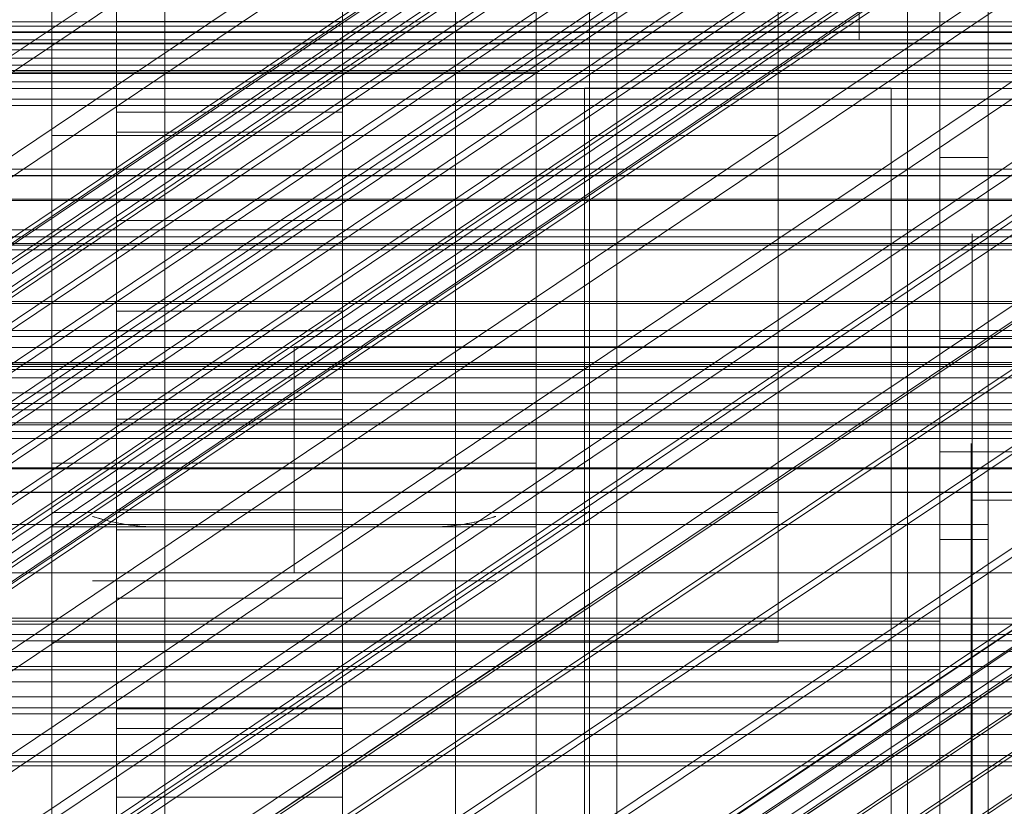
# Model space of a CAD drawing. Header units: millimetres. Extents: x -2233 to 65662, y -50530 to 6847.
# Tile 102 of 256: x 193 to 254, y -34764 to -34716. Entities that reach past the tile are written whole.
import ezdxf

# ---------------------------------------------------------------- set-up
doc = ezdxf.new("R2010")
doc.units = ezdxf.units.MM
for name, color, linetype, lineweight in [('COTAS_O', 1, 'Continuous', 0), ('COTAS_P', 1, 'Continuous', 0), ('frontal_briquetadora', 7, 'Continuous', 0), ('frontal_C01', 7, 'Continuous', 0), ('frontal_C02', 7, 'Continuous', 0), ('frontal_C03', 7, 'Continuous', 0), ('frontal_C04', 7, 'Continuous', 0), ('frontal_C05', 7, 'Continuous', 0), ('frontal_C05-C03', 7, 'Continuous', 0), ('frontal_mezcladora', 7, 'Continuous', 0)]:
    doc.layers.add(name, color=color, linetype=linetype, lineweight=lineweight)
doc.dimstyles.new('R19_100', dxfattribs={"dimtxt": 250, "dimasz": 150, "dimexe": 150, "dimexo": 80, "dimgap": 100, "dimtad": 1, "dimtih": 1, "dimtoh": 1, "dimdsep": 46, "dimcen": 0.09, "dimadec": 0, "dimazin": 0, "dimtfac": 1, "dimtdec": 4, "dimtofl": 0, "dimtmove": 0, "dimatfit": 3, "dimfxl": 1, "dimtolj": 1, "dimtzin": 0, "dimarcsym": 0})

# ---------------------------------------------------------------- blocks, each defined once
blk = doc.blocks.new('DIM_R32_40')
at = {"layer": 'COTAS_P'}
for p, q in [((-150, -32200), (550, -32200)), ((550, -32200), (505, -32350)), ((550, -34800), (550, -32200)), ((550, -32200), (595, -32350)), ((550, -34800), (505, -34650)), ((550, -34800), (595, -34650)), ((-150, -34800), (550, -34800))]:
    blk.add_line(p, q, dxfattribs=at)
blk.add_text('2600 P', height=250, rotation=90, dxfattribs=at).set_placement((450, -33500))
blk = doc.blocks.new('DIM_R32_43')
at = {"layer": 'COTAS_O'}
for p, q in [((-650, -34200), (-500, -34155)), ((650, -34200), (500, -34155)), ((-650, -34900), (-650, -34200)), ((-650, -34200), (650, -34200)), ((-650, -34200), (-500, -34245)), ((650, -34200), (500, -34245)), ((650, -34900), (650, -34200))]:
    blk.add_line(p, q, dxfattribs=at)
blk.add_text('1300 O', height=250, dxfattribs=at).set_placement((0, -34100))

msp = doc.modelspace()

# ---------------------------------------------------------------- linework, layer by layer
at = {"layer": 'frontal_briquetadora'}
for p, q in [((210, -34750), (210, -34736)), ((210, -34736), (430, -34736)), ((210, -34736), (320, -34736)), ((-210, -34750), (210, -34750)), ((210, -34750), (340, -34750)), ((210, -34750), (320, -34750)), ((-490, -34760), (490, -34760)), ((-490, -34760), (340, -34760))]:
    msp.add_line(p, q, dxfattribs=at)
at = {"layer": 'frontal_C01'}
for p, q in [((250, -35948.128), (250, -33252.594)), ((250, -33257.389), (250, -35952.922)), ((141.045, -34764.174), (354.844, -34620.486)), ((141.218, -34763.758), (355.017, -34620.069)), ((141.731, -34763.851), (355.53, -34620.163)), ((142.549, -34764.449), (356.348, -34620.76)), ((141.224, -34765.072), (355.022, -34621.384)), ((153.641, -34745.149), (337.95, -34621.28)), ((143.617, -34765.51), (357.415, -34621.821)), ((141.742, -34766.392), (355.541, -34622.703)), ((144.861, -34766.961), (358.659, -34623.273)), ((148.35, -34747.638), (332.659, -34623.769)), ((142.565, -34768.041), (356.363, -34624.353)), ((359.995, -34625.016), (146.196, -34768.705)), ((157.152, -34749.246), (341.461, -34625.376)), ((143.635, -34769.909), (357.434, -34626.221)), ((147.533, -34770.621), (361.332, -34626.933)), ((144.881, -34771.869), (358.68, -34628.18)), ((150.672, -34752.294), (334.981, -34628.425)), ((148.779, -34772.58), (362.578, -34628.892)), ((146.218, -34773.785), (360.017, -34630.097)), ((345.231, -34630.297), (160.922, -34754.166)), ((149.85, -34774.449), (363.648, -34630.76)), ((147.554, -34775.529), (361.352, -34631.84)), ((150.672, -34776.098), (364.471, -34632.41)), ((148.798, -34776.98), (362.596, -34633.292)), ((151.191, -34777.417), (364.989, -34633.729)), ((153.694, -34757.566), (338.003, -34633.697)), ((149.865, -34778.041), (363.664, -34634.353)), ((150.683, -34778.639), (364.482, -34634.95)), ((151.196, -34778.732), (364.995, -34635.044)), ((151.369, -34778.316), (365.168, -34634.627)), ((164.693, -34759.575), (349.002, -34635.706)), ((157.211, -34763.095), (341.52, -34639.226)), ((168.21, -34765.104), (352.519, -34641.235)), ((160.982, -34768.505), (345.291, -34644.635)), ((171.232, -34770.377), (355.541, -34646.507)), ((164.752, -34773.425), (349.061, -34649.556)), ((173.554, -34775.033), (357.863, -34651.164)), ((168.263, -34777.522), (352.572, -34653.653)), ((175.016, -34778.755), (359.326, -34654.886)), ((171.275, -34780.516), (355.584, -34656.646)), ((175.521, -34781.291), (359.83, -34657.422)), ((173.584, -34782.202), (357.893, -34658.333)), ((175.032, -34782.467), (359.341, -34658.597)), ((228.298, -34955.558), (228.298, -34680.553)), ((228.298, -34686.312), (228.298, -34961.317)), ((-311.15, -34715.883), (311.15, -34715.883)), ((-311.15, -34716.501), (311.15, -34716.501)), ((-311.15, -34718.568), (311.15, -34718.568)), ((-311.15, -34718.888), (311.15, -34718.888)), ((-311.15, -34719.594), (311.15, -34719.594))]:
    msp.add_line(p, q, dxfattribs=at)
at = {"layer": 'frontal_C02'}
for p, q in [((250, -35767.183), (250, -32921.727)), ((250, -32926.497), (250, -35771.953)), ((228.298, -34746.19), (228.298, -34455.696)), ((228.298, -34461.426), (228.298, -34751.921)), ((146.872, -34805.433), (331.181, -34682.179)), ((148.32, -34805.591), (332.629, -34682.337)), ((146.383, -34806.716), (330.692, -34683.462)), ((150.629, -34807.179), (334.938, -34683.924)), ((141.045, -34829.397), (354.844, -34686.421)), ((141.218, -34828.942), (355.017, -34685.967)), ((141.731, -34828.998), (355.53, -34686.023)), ((146.887, -34809.352), (331.197, -34686.098)), ((142.549, -34829.561), (356.348, -34686.585)), ((153.641, -34810.088), (337.95, -34686.833)), ((141.224, -34830.331), (355.022, -34687.355)), ((143.617, -34830.591), (357.415, -34687.616)), ((141.742, -34831.681), (355.541, -34688.705)), ((144.861, -34832.02), (358.659, -34689.045)), ((148.35, -34813.162), (332.659, -34689.907)), ((142.565, -34833.354), (356.363, -34690.379)), ((359.995, -34690.774), (146.196, -34833.75)), ((157.152, -34814.12), (341.461, -34690.866)), ((143.635, -34835.238), (357.434, -34692.262)), ((144.881, -34837.202), (358.68, -34694.227)), ((150.672, -34817.885), (334.981, -34694.63)), ((345.231, -34695.747), (160.922, -34819.001)), ((153.694, -34823.2), (338.003, -34699.946)), ((157.211, -34828.745), (341.52, -34705.491)), ((228.298, -34746.19), (130, -34811.926)), ((228.298, -35036.685), (228.298, -34746.19)), ((228.298, -34746.19), (228.298, -34751.921)), ((130, -34817.656), (228.298, -34751.921)), ((228.298, -34751.921), (228.298, -35042.415))]:
    msp.add_line(p, q, dxfattribs=at)
at = {"layer": 'frontal_C03'}
for p, q in [((1250, -34716.155), (-1250, -34716.155)), ((1250, -34716.541), (-1250, -34716.541)), ((1250, -34717.207), (-1250, -34717.207)), ((1250, -34717.252), (-1250, -34717.252)), ((1250, -34717.618), (-1250, -34717.618)), ((-1250, -34718.139), (1250, -34718.139)), ((1250, -34719.081), (-1250, -34719.081)), ((1250, -34720.013), (-1250, -34720.013)), ((1250, -34720.679), (-1250, -34720.679)), ((1250, -34721.065), (-1250, -34721.065)), ((1496, -34725.392), (-1496, -34725.392)), ((1496, -34725.419), (-1496, -34725.419)), ((1496, -34726.86), (-1496, -34726.86)), ((1496, -34726.937), (-1496, -34726.937)), ((1250, -34728.754), (-1250, -34728.754)), ((1496, -34729.6), (-1496, -34729.6)), ((1496, -34729.715), (-1496, -34729.715)), ((-1250, -34729.186), (1250, -34729.186)), ((1496, -34733.195), (-1496, -34733.195)), ((-1496, -34733.33), (1496, -34733.33)), ((1250, -34734.989), (-1250, -34734.989)), ((1250, -34735.375), (-1250, -34735.375)), ((1250, -34736.041), (-1250, -34736.041)), ((-1250, -34736.973), (1250, -34736.973)), ((1496, -34737.096), (-1496, -34737.096)), ((1496, -34737.231), (-1496, -34737.231)), ((1250, -34737.915), (-1250, -34737.915)), ((1250, -34738.847), (-1250, -34738.847)), ((1250, -34739.513), (-1250, -34739.513)), ((1250, -34739.899), (-1250, -34739.899)), ((1496, -34740.711), (-1496, -34740.711)), ((1496, -34740.826), (-1496, -34740.826)), ((1250, -34741.24), (-1250, -34741.24)), ((1250, -34741.672), (-1250, -34741.672)), ((1496, -34743.489), (-1496, -34743.489)), ((1496, -34743.566), (-1496, -34743.566)), ((1496, -34745.007), (-1496, -34745.007)), ((1496, -34745.034), (-1496, -34745.034)), ((1250, -34752.808), (-1250, -34752.808)), ((1250, -34753.174), (-1250, -34753.174)), ((1250, -34753.823), (-1250, -34753.823)), ((1250, -34754.209), (-1250, -34754.209)), ((1250, -34754.875), (-1250, -34754.875)), ((-1250, -34755.807), (1250, -34755.807)), ((1250, -34756.749), (-1250, -34756.749)), ((1250, -34757.681), (-1250, -34757.681)), ((1250, -34758.347), (-1250, -34758.347)), ((1250, -34758.733), (-1250, -34758.733)), ((-1415, -34761.304), (1415, -34761.304)), ((1250, -34761.697), (-1250, -34761.697)), ((1250, -34761.942), (-1250, -34761.942))]:
    msp.add_line(p, q, dxfattribs=at)
at = {"layer": 'frontal_C04'}
for p, q in [((225, -34411.606), (225, -35487.488)), ((225, -34417.244), (225, -35493.126)), ((225, -35516.618), (225, -34440.737)), ((250, -34440.737), (250, -35516.618)), ((225, -34558.198), (225, -35634.08)), ((225, -34563.836), (225, -35639.718)), ((225, -34605.183), (225, -35681.065)), ((250, -34605.183), (250, -35681.065)), ((202, -35988), (202, -34670.697)), ((248, -35988), (248, -34670.697)), ((199, -34721.476), (199, -34685.768)), ((213, -34685.768), (213, -34721.476)), ((199, -34691.24), (199, -34726.949)), ((213, -34726.949), (213, -34691.24)), ((199, -34733.789), (199, -34698.081)), ((213, -34698.081), (213, -34733.789)), ((199, -34703.553), (199, -34739.261)), ((213, -34739.261), (213, -34703.553)), ((199, -34746.102), (199, -34710.393)), ((213, -34710.393), (213, -34746.102)), ((199, -34714.636), (199, -34721.476)), ((213, -34714.636), (213, -34721.476)), ((213, -34715.866), (199, -34715.866)), ((199, -34715.866), (199, -34751.574)), ((199, -34722.706), (199, -34715.866)), ((213, -34751.574), (213, -34715.866)), ((213, -34715.866), (213, -34722.706)), ((213, -34721.476), (199, -34721.476)), ((199, -34722.706), (213, -34722.706)), ((199, -34758.414), (199, -34722.706)), ((213, -34722.706), (213, -34758.414)), ((199, -34726.949), (213, -34726.949)), ((199, -34726.949), (199, -34733.789)), ((213, -34726.949), (213, -34733.789)), ((213, -34728.178), (199, -34728.178)), ((199, -34728.178), (199, -34763.887)), ((199, -34735.019), (199, -34728.178)), ((213, -34763.887), (213, -34728.178)), ((213, -34728.178), (213, -34735.019)), ((213, -34733.789), (199, -34733.789)), ((199, -34735.019), (213, -34735.019)), ((199, -34770.727), (199, -34735.019)), ((213, -34735.019), (213, -34770.727)), ((199, -34739.261), (213, -34739.261)), ((199, -34739.261), (199, -34746.102)), ((213, -34739.261), (213, -34746.102)), ((213, -34740.491), (199, -34740.491)), ((199, -34740.491), (199, -34776.2)), ((199, -34747.332), (199, -34740.491)), ((213, -34776.2), (213, -34740.491)), ((213, -34740.491), (213, -34747.332)), ((213, -34746.102), (199, -34746.102)), ((199, -34747.332), (213, -34747.332)), ((199, -34783.04), (199, -34747.332)), ((213, -34747.332), (213, -34783.04)), ((199, -34751.574), (213, -34751.574)), ((199, -34751.574), (199, -34758.414)), ((213, -34751.574), (213, -34758.414)), ((213, -34752.804), (199, -34752.804)), ((199, -34752.804), (199, -34788.512)), ((199, -34759.644), (199, -34752.804)), ((213, -34788.512), (213, -34752.804)), ((213, -34752.804), (213, -34759.644)), ((213, -34758.414), (199, -34758.414)), ((199, -34759.644), (213, -34759.644)), ((199, -34795.353), (199, -34759.644)), ((213, -34759.644), (213, -34795.353)), ((199, -34763.887), (213, -34763.887)), ((199, -34763.887), (199, -34770.727)), ((213, -34763.887), (213, -34770.727))]:
    msp.add_line(p, q, dxfattribs=at)
at = {"layer": 'frontal_C05'}
for p, q in [((245, -34717), (245, -34713)), ((220, -34715.044), (220, -34715.774)), ((220, -34716.335), (220, -34715.089)), ((225, -34715.044), (225, -34715.774)), ((230, -34715.089), (230, -34716.335)), ((220, -34716.752), (220, -34715.209)), ((220, -34715.774), (220, -34716.612)), ((225, -34715.774), (225, -34716.612)), ((230, -34716.575), (230, -34715.737)), ((220, -34717.688), (220, -34716.335)), ((220, -34716.612), (220, -34717.555)), ((220, -34718.4), (220, -34716.752)), ((225, -34716.612), (225, -34717.555)), ((230, -34716.335), (230, -34717.688)), ((230, -34717.519), (230, -34716.575)), ((-205, -34717), (245, -34717)), ((-185, -34717), (225, -34717)), ((225, -34717), (250, -34717)), ((225, -34792), (225, -34717)), ((225, -34737), (225, -34717)), ((230, -34718.567), (230, -34717.519)), ((232.271, -34717), (232.258, -34717)), ((232.292, -34717), (232.271, -34717)), ((232.319, -34717), (232.292, -34717)), ((232.353, -34717), (232.319, -34717)), ((232.393, -34717), (232.353, -34717)), ((232.44, -34717), (232.393, -34717)), ((232.493, -34717), (232.44, -34717)), ((232.553, -34717), (232.493, -34717)), ((232.618, -34717), (232.553, -34717)), ((232.69, -34717), (232.618, -34717)), ((232.767, -34717), (232.69, -34717)), ((232.85, -34717), (232.767, -34717)), ((232.938, -34717), (232.85, -34717)), ((233.031, -34717), (232.938, -34717)), ((233.13, -34717), (233.031, -34717)), ((233.232, -34717), (233.13, -34717)), ((233.34, -34717), (233.232, -34717)), ((233.451, -34717), (233.34, -34717)), ((233.566, -34717), (233.451, -34717)), ((233.685, -34717), (233.566, -34717)), ((233.807, -34717), (233.685, -34717)), ((233.932, -34717), (233.807, -34717)), ((234.059, -34717), (233.932, -34717)), ((234.189, -34717), (234.059, -34717)), ((234.321, -34717), (234.189, -34717)), ((234.455, -34717), (234.321, -34717)), ((234.59, -34717), (234.455, -34717)), ((234.726, -34717), (234.59, -34717)), ((234.863, -34717), (234.726, -34717)), ((235, -34717), (234.863, -34717)), ((235.137, -34717), (235, -34717)), ((235.274, -34717), (235.137, -34717)), ((235.41, -34717), (235.274, -34717)), ((235.545, -34717), (235.41, -34717)), ((235.679, -34717), (235.545, -34717)), ((235.811, -34717), (235.679, -34717)), ((235.941, -34717), (235.811, -34717)), ((236.068, -34717), (235.941, -34717)), ((236.193, -34717), (236.068, -34717)), ((236.315, -34717), (236.193, -34717)), ((236.434, -34717), (236.315, -34717)), ((236.549, -34717), (236.434, -34717)), ((236.66, -34717), (236.549, -34717)), ((236.768, -34717), (236.66, -34717)), ((236.87, -34717), (236.768, -34717)), ((236.969, -34717), (236.87, -34717)), ((237.062, -34717), (236.969, -34717)), ((237.15, -34717), (237.062, -34717)), ((237.233, -34717), (237.15, -34717)), ((237.31, -34717), (237.233, -34717)), ((237.382, -34717), (237.31, -34717)), ((237.447, -34717), (237.382, -34717)), ((237.507, -34717), (237.447, -34717)), ((237.56, -34717), (237.507, -34717)), ((237.607, -34717), (237.56, -34717)), ((237.647, -34717), (237.607, -34717)), ((237.681, -34717), (237.647, -34717)), ((237.708, -34717), (237.681, -34717)), ((237.729, -34717), (237.708, -34717)), ((237.742, -34717), (237.729, -34717)), ((250, -34792), (250, -34717)), ((220, -34717.555), (220, -34718.602)), ((220, -34719.143), (220, -34717.688)), ((225, -34717.555), (225, -34718.602)), ((230, -34717.688), (230, -34719.143)), ((220, -34720.148), (220, -34718.4)), ((220, -34718.602), (220, -34719.749)), ((225, -34718.602), (225, -34719.749)), ((230, -34719.714), (230, -34718.567)), ((-185, -34719), (225, -34719)), ((220, -34720.698), (220, -34719.143)), ((225, -34719), (225, -34735)), ((230, -34719.143), (230, -34720.698)), ((220, -34719.749), (220, -34720.993)), ((225, -34719.749), (225, -34720.993)), ((230, -34720.96), (230, -34719.714)), ((220, -34721.993), (220, -34720.148)), ((228, -34720), (247, -34720)), ((228, -34789), (228, -34720)), ((247, -34789), (247, -34720)), ((220, -34722.347), (220, -34720.698)), ((220, -34720.993), (220, -34722.332)), ((225, -34720.993), (225, -34722.332)), ((230, -34720.698), (230, -34722.347)), ((230, -34722.3), (230, -34720.96)), ((220, -34723.931), (220, -34721.993)), ((220, -34722.332), (220, -34723.762)), ((220, -34724.088), (220, -34722.347)), ((225, -34722.332), (225, -34723.762)), ((230, -34723.731), (230, -34722.3)), ((230, -34722.347), (230, -34724.088)), ((220, -34723.762), (220, -34725.28)), ((220, -34725.955), (220, -34723.931)), ((220, -34725.916), (220, -34724.088)), ((225, -34723.762), (225, -34725.28)), ((230, -34725.25), (230, -34723.731)), ((230, -34724.088), (230, -34725.916)), ((220, -34725.28), (220, -34726.881)), ((225, -34725.28), (225, -34726.881)), ((230, -34726.853), (230, -34725.25)), ((220, -34727.826), (220, -34725.916)), ((220, -34728.062), (220, -34725.955)), ((230, -34725.916), (230, -34727.826)), ((220, -34726.881), (220, -34728.562)), ((225, -34726.881), (225, -34728.562)), ((230, -34728.536), (230, -34726.853)), ((220, -34729.813), (220, -34727.826)), ((230, -34727.826), (230, -34729.813)), ((220, -34730.245), (220, -34728.062)), ((220, -34728.562), (220, -34730.319)), ((225, -34728.562), (225, -34730.319)), ((230, -34730.295), (230, -34728.536)), ((252, -34729.035), (252, -34729)), ((252, -34729.138), (252, -34729.035)), ((252, -34729.311), (252, -34729.138)), ((252, -34729.551), (252, -34729.311)), ((252, -34729.86), (252, -34729.551)), ((220, -34731.873), (220, -34729.813)), ((220, -34732.5), (220, -34730.245)), ((220, -34730.319), (220, -34732.148)), ((225, -34730.319), (225, -34732.148)), ((230, -34729.813), (230, -34731.873)), ((230, -34732.124), (230, -34730.295)), ((252, -34730.236), (252, -34729.86)), ((252, -34730.678), (252, -34730.236)), ((252, -34731.185), (252, -34730.678)), ((252, -34731.756), (252, -34731.185)), ((220, -34734), (220, -34731.873)), ((220, -34732.148), (220, -34734.043)), ((225, -34732.148), (225, -34734.043)), ((230, -34731.873), (230, -34734)), ((230, -34734.021), (230, -34732.124)), ((252, -34732.39), (252, -34731.756)), ((220, -34734.821), (220, -34732.5)), ((252, -34733.086), (252, -34732.39)), ((252, -34733.841), (252, -34733.086)), ((220, -34736.189), (220, -34734)), ((230, -34734), (230, -34736.189)), ((252, -34734.654), (252, -34733.841)), ((220, -34734.043), (220, -34736)), ((225, -34734.043), (225, -34736)), ((230, -34735.98), (230, -34734.021)), ((-185, -34735), (225, -34735)), ((220, -34737.202), (220, -34734.821)), ((252, -34735.523), (252, -34734.654)), ((250, -34803.5), (250, -34735.5)), ((250, -34735.5), (258, -34735.5)), ((252, -34736.446), (252, -34735.523)), ((220, -34736), (220, -34738.014)), ((220, -34738.436), (220, -34736.189)), ((225, -34736), (225, -34738.014)), ((230, -34737.996), (230, -34735.98)), ((230, -34736.189), (230, -34738.436)), ((252, -34737.421), (252, -34736.446)), ((-185, -34737), (225, -34737)), ((195, -34736.5), (195, -34736.528)), ((195, -34736.528), (195, -34736.612)), ((195, -34736.612), (195, -34736.751)), ((195, -34736.751), (195, -34736.946)), ((195, -34736.946), (195, -34737.196)), ((220, -34736.5), (220, -34736.528)), ((220, -34736.612), (220, -34736.528)), ((220, -34736.751), (220, -34736.612)), ((220, -34736.946), (220, -34736.751)), ((220, -34737.196), (220, -34736.946)), ((225, -34736.5), (225, -34736.528)), ((225, -34736.612), (225, -34736.528)), ((225, -34736.751), (225, -34736.612)), ((225, -34736.946), (225, -34736.751)), ((225, -34737.196), (225, -34736.946)), ((195, -34737.196), (195, -34737.5)), ((195, -34737.5), (195, -34737.857)), ((220, -34737.5), (220, -34737.196)), ((220, -34739.637), (220, -34737.202)), ((220, -34737.857), (220, -34737.5)), ((225, -34737.5), (225, -34737.196)), ((225, -34737.857), (225, -34737.5)), ((252, -34738.446), (252, -34737.421)), ((195, -34737.857), (195, -34738.267)), ((195, -34738.267), (195, -34738.728)), ((220, -34738.267), (220, -34737.857)), ((220, -34738.014), (220, -34740.081)), ((220, -34738.728), (220, -34738.267)), ((225, -34738.267), (225, -34737.857)), ((225, -34738.014), (225, -34740.081)), ((225, -34738.728), (225, -34738.267)), ((230, -34740.064), (230, -34737.996)), ((195, -34738.728), (195, -34739.24)), ((220, -34740.733), (220, -34738.436)), ((220, -34739.24), (220, -34738.728)), ((225, -34739.24), (225, -34738.728)), ((230, -34738.436), (230, -34740.733)), ((252, -34739.519), (252, -34738.446)), ((195, -34739.24), (195, -34739.801)), ((220, -34739.801), (220, -34739.24)), ((225, -34739.801), (225, -34739.24)), ((195, -34739.801), (195, -34740.41)), ((220, -34742.12), (220, -34739.637)), ((220, -34740.41), (220, -34739.801)), ((220, -34740.081), (220, -34742.194)), ((225, -34740.41), (225, -34739.801)), ((225, -34740.081), (225, -34742.194)), ((230, -34742.18), (230, -34740.064)), ((252, -34740.636), (252, -34739.519)), ((195, -34740.41), (195, -34741.065)), ((220, -34741.065), (220, -34740.41)), ((225, -34741.065), (225, -34740.41)), ((252, -34741.795), (252, -34740.636)), ((195, -34741.065), (195, -34741.764)), ((220, -34743.076), (220, -34740.733)), ((220, -34741.764), (220, -34741.065)), ((225, -34741.764), (225, -34741.065)), ((230, -34740.733), (230, -34743.076)), ((195, -34741.764), (195, -34742.506)), ((220, -34742.506), (220, -34741.764)), ((225, -34742.506), (225, -34741.764)), ((252, -34742.994), (252, -34741.795)), ((195, -34742.506), (195, -34743.29)), ((220, -34744.645), (220, -34742.12)), ((220, -34742.194), (220, -34744.35)), ((220, -34743.29), (220, -34742.506)), ((225, -34742.194), (225, -34744.35)), ((225, -34743.29), (225, -34742.506)), ((230, -34744.337), (230, -34742.18)), ((250, -34810.5), (250, -34742.5)), ((250, -34742.5), (258, -34742.5)), ((251.95, -34742), (251.95, -34742.021)), ((251.95, -34742.021), (251.95, -34742.084)), ((251.95, -34742.084), (251.95, -34742.19)), ((251.95, -34742.19), (251.95, -34742.337)), ((251.95, -34742.337), (251.95, -34742.526)), ((251.95, -34742.526), (251.95, -34742.755)), ((252, -34742), (252, -34742.019)), ((252, -34742.074), (252, -34742.019)), ((252, -34742.166), (252, -34742.074)), ((252, -34742.295), (252, -34742.166)), ((252, -34742.461), (252, -34742.295)), ((252, -34742.662), (252, -34742.461)), ((220, -34745.458), (220, -34743.076)), ((230, -34743.076), (230, -34745.458)), ((251.95, -34742.755), (251.95, -34743.025)), ((251.95, -34743.025), (251.95, -34743.335)), ((252, -34742.899), (252, -34742.662)), ((252, -34743.171), (252, -34742.899)), ((252, -34744.23), (252, -34742.994)), ((195, -34747.157), (195, -34743.2)), ((225, -34743.2), (195, -34743.2)), ((195, -34743.29), (195, -34744.112)), ((220, -34744.112), (220, -34743.29)), ((225, -34747.157), (225, -34743.2)), ((225, -34744.112), (225, -34743.29)), ((251.95, -34743.335), (251.95, -34743.684)), ((251.95, -34743.684), (251.95, -34744.07)), ((252, -34743.477), (252, -34743.171)), ((252, -34743.817), (252, -34743.477)), ((195, -34744.112), (195, -34744.971)), ((220, -34744.971), (220, -34744.112)), ((220, -34744.35), (220, -34746.541)), ((225, -34744.971), (225, -34744.112)), ((225, -34744.35), (225, -34746.541)), ((230, -34746.531), (230, -34744.337)), ((251.95, -34744.07), (251.95, -34744.494)), ((252, -34744.19), (252, -34743.817)), ((252, -34744.596), (252, -34744.19)), ((252, -34745.5), (252, -34744.23)), ((195, -34744.971), (195, -34745.866)), ((220, -34747.206), (220, -34744.645)), ((220, -34745.866), (220, -34744.971)), ((225, -34745.866), (225, -34744.971)), ((251.95, -34744.494), (251.95, -34744.954)), ((251.95, -34744.954), (251.95, -34745.449)), ((252, -34745.033), (252, -34744.596)), ((220, -34747.874), (220, -34745.458)), ((230, -34745.458), (230, -34747.874)), ((251.95, -34745.449), (251.95, -34745.977)), ((252, -34745.5), (252, -34745.033)), ((252, -34779.5), (252, -34745.5)), ((252, -34746.031), (252, -34745.5)), ((252, -34745.5), (286, -34745.5)), ((195, -34745.866), (195, -34746.793)), ((220, -34746.793), (220, -34745.866)), ((225, -34746.793), (225, -34745.866)), ((251.95, -34745.977), (251.95, -34746.538)), ((252, -34746.594), (252, -34746.031)), ((195, -34746.793), (195, -34747.75)), ((197.504, -34746.501), (197.515, -34746.505)), ((197.515, -34746.505), (197.504, -34746.501)), ((197.515, -34746.505), (197.535, -34746.511)), ((197.532, -34746.51), (197.515, -34746.505)), ((197.555, -34746.517), (197.532, -34746.51)), ((197.535, -34746.511), (197.561, -34746.519)), ((197.584, -34746.527), (197.555, -34746.517)), ((197.561, -34746.519), (197.595, -34746.53)), ((197.624, -34746.539), (197.584, -34746.527)), ((197.595, -34746.53), (197.635, -34746.543)), ((197.675, -34746.555), (197.624, -34746.539)), ((197.635, -34746.543), (197.682, -34746.557)), ((197.682, -34746.557), (197.735, -34746.573)), ((197.735, -34746.573), (197.794, -34746.591)), ((197.802, -34746.593), (197.735, -34746.573)), ((197.794, -34746.591), (197.858, -34746.61)), ((197.875, -34746.615), (197.802, -34746.593)), ((197.858, -34746.61), (197.928, -34746.63)), ((197.955, -34746.638), (197.875, -34746.615)), ((197.928, -34746.63), (198.001, -34746.651)), ((198.041, -34746.662), (197.955, -34746.638)), ((198.001, -34746.651), (198.079, -34746.673)), ((198.132, -34746.688), (198.041, -34746.662)), ((198.079, -34746.673), (198.161, -34746.696)), ((198.227, -34746.713), (198.132, -34746.688)), ((198.161, -34746.696), (198.246, -34746.718)), ((198.328, -34746.74), (198.227, -34746.713)), ((198.246, -34746.718), (198.335, -34746.742)), ((198.432, -34746.766), (198.328, -34746.74)), ((198.335, -34746.742), (198.427, -34746.765)), ((198.427, -34746.765), (198.522, -34746.789)), ((198.553, -34746.796), (198.432, -34746.766)), ((198.522, -34746.789), (198.62, -34746.812)), ((198.692, -34746.829), (198.553, -34746.796)), ((198.62, -34746.812), (198.721, -34746.835)), ((220, -34746.541), (220, -34748.764)), ((220, -34747.75), (220, -34746.793)), ((221.398, -34746.808), (221.3, -34746.831)), ((221.305, -34746.83), (221.444, -34746.797)), ((221.494, -34746.785), (221.398, -34746.808)), ((221.444, -34746.797), (221.564, -34746.767)), ((221.588, -34746.761), (221.494, -34746.785)), ((221.564, -34746.767), (221.669, -34746.741)), ((221.679, -34746.738), (221.588, -34746.761)), ((221.669, -34746.741), (221.771, -34746.714)), ((221.768, -34746.715), (221.679, -34746.738)), ((221.852, -34746.692), (221.768, -34746.715)), ((221.771, -34746.714), (221.868, -34746.688)), ((221.934, -34746.67), (221.852, -34746.692)), ((221.868, -34746.688), (221.96, -34746.662)), ((222.011, -34746.648), (221.934, -34746.67)), ((221.96, -34746.662), (222.047, -34746.638)), ((222.083, -34746.627), (222.011, -34746.648)), ((222.047, -34746.638), (222.127, -34746.614)), ((222.151, -34746.607), (222.083, -34746.627)), ((222.127, -34746.614), (222.201, -34746.592)), ((222.214, -34746.589), (222.151, -34746.607)), ((222.201, -34746.592), (222.268, -34746.572)), ((222.271, -34746.571), (222.214, -34746.589)), ((222.268, -34746.572), (222.328, -34746.554)), ((222.322, -34746.556), (222.271, -34746.571)), ((222.368, -34746.542), (222.322, -34746.556)), ((222.328, -34746.554), (222.379, -34746.538)), ((222.407, -34746.529), (222.368, -34746.542)), ((222.379, -34746.538), (222.418, -34746.526)), ((222.44, -34746.519), (222.407, -34746.529)), ((222.418, -34746.526), (222.447, -34746.517)), ((222.466, -34746.511), (222.44, -34746.519)), ((222.447, -34746.517), (222.47, -34746.51)), ((222.485, -34746.505), (222.466, -34746.511)), ((222.47, -34746.51), (222.486, -34746.504)), ((222.496, -34746.501), (222.485, -34746.505)), ((222.486, -34746.504), (222.496, -34746.501)), ((225, -34746.541), (225, -34748.764)), ((225, -34747.75), (225, -34746.793)), ((230, -34748.755), (230, -34746.531)), ((251.95, -34746.5), (251.95, -34746.516)), ((251.95, -34746.562), (251.95, -34746.516)), ((251.95, -34746.538), (251.95, -34747.13)), ((251.95, -34746.64), (251.95, -34746.562)), ((251.95, -34746.748), (251.95, -34746.64)), ((251.95, -34746.887), (251.95, -34746.748)), ((252, -34747.187), (252, -34746.594)), ((195, -34747.371), (195, -34747.157)), ((225, -34747.157), (195, -34747.157)), ((195, -34747.614), (195, -34747.371)), ((198.836, -34746.861), (198.692, -34746.829)), ((198.721, -34746.835), (198.823, -34746.859)), ((198.823, -34746.859), (198.928, -34746.881)), ((198.984, -34746.893), (198.836, -34746.861)), ((198.928, -34746.881), (199.035, -34746.904)), ((199.136, -34746.924), (198.984, -34746.893)), ((199.035, -34746.904), (199.144, -34746.925)), ((199.291, -34746.953), (199.136, -34746.924)), ((199.144, -34746.925), (199.255, -34746.946)), ((199.255, -34746.946), (199.367, -34746.967)), ((199.45, -34746.981), (199.291, -34746.953)), ((199.367, -34746.967), (199.481, -34746.986)), ((199.611, -34747.008), (199.45, -34746.981)), ((199.481, -34746.986), (199.597, -34747.005)), ((199.597, -34747.005), (199.714, -34747.023)), ((199.775, -34747.032), (199.611, -34747.008)), ((199.714, -34747.023), (199.832, -34747.04)), ((199.941, -34747.055), (199.775, -34747.032)), ((199.832, -34747.04), (199.951, -34747.056)), ((200.109, -34747.076), (199.941, -34747.055)), ((199.951, -34747.056), (200.071, -34747.071)), ((200.071, -34747.071), (200.192, -34747.085)), ((200.279, -34747.095), (200.109, -34747.076)), ((200.192, -34747.085), (200.314, -34747.098)), ((200.451, -34747.111), (200.279, -34747.095)), ((200.314, -34747.098), (200.437, -34747.11)), ((200.437, -34747.11), (200.56, -34747.12)), ((200.624, -34747.125), (200.451, -34747.111)), ((200.56, -34747.12), (200.684, -34747.129)), ((200.798, -34747.136), (200.624, -34747.125)), ((200.684, -34747.129), (200.808, -34747.137)), ((200.972, -34747.146), (200.798, -34747.136)), ((200.808, -34747.137), (200.933, -34747.144)), ((200.933, -34747.144), (201.059, -34747.149)), ((201.148, -34747.152), (200.972, -34747.146)), ((201.059, -34747.149), (201.184, -34747.153)), ((201.324, -34747.156), (201.148, -34747.152)), ((201.184, -34747.153), (201.31, -34747.156)), ((201.31, -34747.156), (201.405, -34747.157)), ((201.5, -34747.157), (201.324, -34747.156)), ((201.5, -34747.157), (201.405, -34747.157)), ((218.5, -34747.157), (201.5, -34747.157)), ((218.5, -34747.157), (218.676, -34747.156)), ((218.574, -34747.157), (218.5, -34747.157)), ((218.648, -34747.156), (218.574, -34747.157)), ((218.772, -34747.154), (218.648, -34747.156)), ((218.676, -34747.156), (218.852, -34747.152)), ((218.895, -34747.151), (218.772, -34747.154)), ((218.852, -34747.152), (219.027, -34747.146)), ((219.018, -34747.146), (218.895, -34747.151)), ((219.14, -34747.14), (219.018, -34747.146)), ((219.027, -34747.146), (219.202, -34747.137)), ((219.262, -34747.133), (219.14, -34747.14)), ((219.202, -34747.137), (219.375, -34747.125)), ((219.384, -34747.124), (219.262, -34747.133)), ((219.375, -34747.125), (219.548, -34747.111)), ((219.505, -34747.115), (219.384, -34747.124)), ((219.625, -34747.104), (219.505, -34747.115)), ((219.548, -34747.111), (219.719, -34747.095)), ((219.745, -34747.092), (219.625, -34747.104)), ((219.719, -34747.095), (219.889, -34747.076)), ((219.864, -34747.079), (219.745, -34747.092)), ((219.982, -34747.065), (219.864, -34747.079)), ((219.889, -34747.076), (220.057, -34747.055)), ((220.1, -34747.05), (219.982, -34747.065)), ((220, -34749.797), (220, -34747.206)), ((220.057, -34747.055), (220.223, -34747.033)), ((220.216, -34747.034), (220.1, -34747.05)), ((220.331, -34747.017), (220.216, -34747.034)), ((220.223, -34747.033), (220.387, -34747.008)), ((220.445, -34746.999), (220.331, -34747.017)), ((220.387, -34747.008), (220.548, -34746.981)), ((220.558, -34746.98), (220.445, -34746.999)), ((220.548, -34746.981), (220.707, -34746.953)), ((220.669, -34746.96), (220.558, -34746.98)), ((220.779, -34746.94), (220.669, -34746.96)), ((220.707, -34746.953), (220.862, -34746.924)), ((220.887, -34746.919), (220.779, -34746.94)), ((220.862, -34746.924), (221.014, -34746.893)), ((220.993, -34746.898), (220.887, -34746.919)), ((221.097, -34746.876), (220.993, -34746.898)), ((221.014, -34746.893), (221.161, -34746.862)), ((221.2, -34746.853), (221.097, -34746.876)), ((221.161, -34746.862), (221.305, -34746.83)), ((221.3, -34746.831), (221.2, -34746.853)), ((225, -34747.371), (225, -34747.157)), ((225, -34747.614), (225, -34747.371)), ((251.95, -34747.055), (251.95, -34746.887)), ((251.95, -34747.254), (251.95, -34747.055)), ((251.95, -34747.13), (251.95, -34747.751)), ((251.95, -34747.482), (251.95, -34747.254)), ((252, -34747.81), (252, -34747.187)), ((195, -34747.885), (195, -34747.614)), ((195, -34747.75), (195, -34748.735)), ((195, -34748.184), (195, -34747.885)), ((220, -34748.735), (220, -34747.75)), ((220, -34750.318), (220, -34747.874)), ((225, -34747.885), (225, -34747.614)), ((225, -34748.735), (225, -34747.75)), ((225, -34748.184), (225, -34747.885)), ((230, -34747.874), (230, -34750.318)), ((251.95, -34747.738), (251.95, -34747.482)), ((251.95, -34748.022), (251.95, -34747.738)), ((251.95, -34747.751), (251.95, -34748.401)), ((251.95, -34748.334), (251.95, -34748.022)), ((252, -34748.46), (252, -34747.81)), ((195, -34748.51), (195, -34748.184)), ((195, -34748.861), (195, -34748.51)), ((225, -34748.51), (225, -34748.184)), ((225, -34748.861), (225, -34748.51)), ((251.95, -34748.672), (251.95, -34748.334)), ((251.95, -34748.401), (251.95, -34749.076)), ((252, -34749.137), (252, -34748.46)), ((195, -34748.735), (195, -34749.746)), ((195, -34749.238), (195, -34748.861)), ((195, -34749.639), (195, -34749.238)), ((220, -34749.746), (220, -34748.735)), ((220, -34748.764), (220, -34751.012)), ((225, -34749.746), (225, -34748.735)), ((225, -34748.764), (225, -34751.012)), ((225, -34749.238), (225, -34748.861)), ((225, -34749.639), (225, -34749.238)), ((230, -34751.005), (230, -34748.755)), ((251.95, -34749.036), (251.95, -34748.672)), ((251.95, -34749.424), (251.95, -34749.036)), ((251.95, -34749.076), (251.95, -34749.777)), ((252, -34749.838), (252, -34749.137)), ((195, -34750.063), (195, -34749.639)), ((195, -34749.746), (195, -34750.78)), ((220, -34750.78), (220, -34749.746)), ((220, -34752.41), (220, -34749.797)), ((225, -34750.063), (225, -34749.639)), ((225, -34750.78), (225, -34749.746)), ((251.95, -34749.837), (251.95, -34749.424)), ((251.95, -34749.777), (251.95, -34750.5)), ((251.95, -34750.272), (251.95, -34749.837)), ((252, -34750.562), (252, -34749.838)), ((195, -34750.51), (195, -34750.063)), ((220, -34752.783), (220, -34750.318)), ((225, -34750.51), (225, -34750.063)), ((230, -34750.318), (230, -34752.783)), ((251.95, -34750.729), (251.95, -34750.272)), ((195, -34750.977), (195, -34750.51)), ((195, -34750.78), (195, -34751.834)), ((195, -34751.465), (195, -34750.977)), ((197.531, -34750.5), (197.511, -34750.5)), ((197.561, -34750.5), (197.531, -34750.5)), ((197.6, -34750.5), (197.561, -34750.5)), ((197.65, -34750.5), (197.6, -34750.5)), ((197.708, -34750.5), (197.65, -34750.5)), ((197.777, -34750.5), (197.708, -34750.5)), ((197.854, -34750.5), (197.777, -34750.5)), ((197.941, -34750.5), (197.854, -34750.5)), ((198.036, -34750.5), (197.941, -34750.5)), ((198.14, -34750.5), (198.036, -34750.5)), ((198.252, -34750.5), (198.14, -34750.5)), ((198.373, -34750.5), (198.252, -34750.5)), ((198.501, -34750.5), (198.373, -34750.5)), ((198.637, -34750.5), (198.501, -34750.5)), ((198.779, -34750.5), (198.637, -34750.5)), ((198.929, -34750.5), (198.779, -34750.5)), ((199.085, -34750.5), (198.929, -34750.5)), ((199.247, -34750.5), (199.085, -34750.5)), ((199.414, -34750.5), (199.247, -34750.5)), ((199.587, -34750.5), (199.414, -34750.5)), ((199.764, -34750.5), (199.587, -34750.5)), ((199.946, -34750.5), (199.764, -34750.5)), ((200.132, -34750.5), (199.946, -34750.5)), ((200.321, -34750.5), (200.132, -34750.5)), ((200.513, -34750.5), (200.321, -34750.5)), ((200.707, -34750.5), (200.513, -34750.5)), ((200.904, -34750.5), (200.707, -34750.5)), ((201.102, -34750.5), (200.904, -34750.5)), ((201.301, -34750.5), (201.102, -34750.5)), ((201.5, -34750.5), (201.301, -34750.5)), ((218.5, -34750.5), (201.5, -34750.5)), ((218.696, -34750.5), (218.5, -34750.5)), ((218.892, -34750.5), (218.696, -34750.5)), ((219.087, -34750.5), (218.892, -34750.5)), ((219.28, -34750.5), (219.087, -34750.5)), ((219.472, -34750.5), (219.28, -34750.5)), ((219.661, -34750.5), (219.472, -34750.5)), ((219.848, -34750.5), (219.661, -34750.5)), ((220.031, -34750.5), (219.848, -34750.5)), ((220, -34751.834), (220, -34750.78)), ((220, -34751.012), (220, -34753.28)), ((220.21, -34750.5), (220.031, -34750.5)), ((220.386, -34750.5), (220.21, -34750.5)), ((220.556, -34750.5), (220.386, -34750.5)), ((220.722, -34750.5), (220.556, -34750.5)), ((220.883, -34750.5), (220.722, -34750.5)), ((221.038, -34750.5), (220.883, -34750.5)), ((221.186, -34750.5), (221.038, -34750.5)), ((221.328, -34750.5), (221.186, -34750.5)), ((221.464, -34750.5), (221.328, -34750.5)), ((221.592, -34750.5), (221.464, -34750.5)), ((221.713, -34750.5), (221.592, -34750.5)), ((221.826, -34750.5), (221.713, -34750.5)), ((221.931, -34750.5), (221.826, -34750.5)), ((222.028, -34750.5), (221.931, -34750.5)), ((222.116, -34750.5), (222.028, -34750.5)), ((222.196, -34750.5), (222.116, -34750.5)), ((222.266, -34750.5), (222.196, -34750.5)), ((222.328, -34750.5), (222.266, -34750.5)), ((222.38, -34750.5), (222.328, -34750.5)), ((222.423, -34750.5), (222.38, -34750.5)), ((222.457, -34750.5), (222.423, -34750.5)), ((222.481, -34750.5), (222.457, -34750.5)), ((222.495, -34750.5), (222.481, -34750.5)), ((225, -34750.977), (225, -34750.51)), ((225, -34751.834), (225, -34750.78)), ((225, -34751.465), (225, -34750.977)), ((225, -34751.012), (225, -34753.28)), ((230, -34753.275), (230, -34751.005)), ((251.95, -34750.5), (251.95, -34751.244)), ((251.95, -34751.206), (251.95, -34750.729)), ((252, -34751.306), (252, -34750.562)), ((195, -34751.971), (195, -34751.465)), ((225, -34751.971), (225, -34751.465)), ((251.95, -34751.703), (251.95, -34751.206)), ((251.95, -34751.244), (251.95, -34752.008)), ((252, -34752.07), (252, -34751.306)), ((195, -34751.834), (195, -34752.906)), ((195, -34752.495), (195, -34751.971)), ((220, -34752.906), (220, -34751.834)), ((225, -34752.906), (225, -34751.834)), ((225, -34752.495), (225, -34751.971)), ((251.95, -34752.218), (251.95, -34751.703)), ((251.95, -34752.008), (251.95, -34752.789)), ((251.95, -34752.75), (251.95, -34752.218)), ((252, -34752.851), (252, -34752.07)), ((195, -34753.035), (195, -34752.495)), ((195, -34752.906), (195, -34753.993)), ((220, -34755.039), (220, -34752.41)), ((220, -34755.263), (220, -34752.783)), ((220, -34753.993), (220, -34752.906)), ((225, -34753.035), (225, -34752.495)), ((225, -34753.993), (225, -34752.906)), ((230, -34752.783), (230, -34755.263)), ((251.95, -34753.297), (251.95, -34752.75)), ((251.95, -34752.789), (251.95, -34753.586)), ((252, -34753.647), (252, -34752.851)), ((195, -34753.589), (195, -34753.035)), ((220, -34753.28), (220, -34755.562)), ((225, -34753.589), (225, -34753.035)), ((225, -34753.28), (225, -34755.562)), ((230, -34755.559), (230, -34753.275)), ((251.95, -34753.859), (251.95, -34753.297)), ((195, -34754.157), (195, -34753.589)), ((195, -34753.993), (195, -34755.093)), ((220, -34755.093), (220, -34753.993)), ((225, -34754.157), (225, -34753.589)), ((225, -34755.093), (225, -34753.993)), ((251.95, -34753.586), (251.95, -34754.396)), ((251.95, -34754.433), (251.95, -34753.859)), ((252, -34754.456), (252, -34753.647)), ((195, -34754.738), (195, -34754.157)), ((195, -34755.328), (195, -34754.738)), ((225, -34754.738), (225, -34754.157)), ((225, -34755.328), (225, -34754.738)), ((251.95, -34754.396), (251.95, -34755.217)), ((251.95, -34755.019), (251.95, -34754.433)), ((252, -34755.277), (252, -34754.456)), ((195, -34755.093), (195, -34756.202)), ((195, -34755.928), (195, -34755.328)), ((220, -34757.679), (220, -34755.039)), ((220, -34756.202), (220, -34755.093)), ((220, -34757.753), (220, -34755.263)), ((225, -34756.202), (225, -34755.093)), ((225, -34755.928), (225, -34755.328)), ((230, -34755.263), (230, -34757.753)), ((251.95, -34755.614), (251.95, -34755.019)), ((251.95, -34755.217), (251.95, -34756.048)), ((252, -34756.106), (252, -34755.277)), ((195, -34756.535), (195, -34755.928)), ((220, -34755.562), (220, -34757.853)), ((225, -34755.562), (225, -34757.853)), ((225, -34756.535), (225, -34755.928)), ((230, -34757.852), (230, -34755.559)), ((251.95, -34756.218), (251.95, -34755.614)), ((195, -34756.202), (195, -34757.319)), ((195, -34757.149), (195, -34756.535)), ((220, -34757.319), (220, -34756.202)), ((225, -34757.319), (225, -34756.202)), ((225, -34757.149), (225, -34756.535)), ((251.95, -34756.048), (251.95, -34756.886)), ((251.95, -34756.829), (251.95, -34756.218)), ((252, -34756.943), (252, -34756.106)), ((195, -34757.767), (195, -34757.149)), ((225, -34757.767), (225, -34757.149)), ((251.95, -34757.446), (251.95, -34756.829)), ((251.95, -34756.886), (251.95, -34757.73)), ((252, -34757.785), (252, -34756.943)), ((195, -34757.319), (195, -34758.439)), ((195, -34758.388), (195, -34757.767)), ((220, -34758.439), (220, -34757.319)), ((220, -34760.321), (220, -34757.679)), ((220, -34760.247), (220, -34757.753)), ((225, -34758.439), (225, -34757.319)), ((225, -34758.388), (225, -34757.767)), ((230, -34757.753), (230, -34760.247)), ((251.95, -34758.066), (251.95, -34757.446)), ((251.95, -34757.73), (251.95, -34758.576)), ((252, -34758.63), (252, -34757.785)), ((195, -34759.011), (195, -34758.388)), ((220, -34757.853), (220, -34760.147)), ((225, -34757.853), (225, -34760.147)), ((225, -34759.011), (225, -34758.388)), ((230, -34760.148), (230, -34757.852)), ((251.95, -34758.688), (251.95, -34758.066)), ((195, -34758.439), (195, -34759.561)), ((195, -34759.634), (195, -34759.011)), ((220, -34759.561), (220, -34758.439)), ((225, -34759.561), (225, -34758.439)), ((225, -34759.634), (225, -34759.011)), ((251.95, -34758.576), (251.95, -34759.424)), ((251.95, -34759.312), (251.95, -34758.688)), ((252, -34759.476), (252, -34758.63)), ((195, -34759.561), (195, -34760.681)), ((220, -34760.681), (220, -34759.561)), ((225, -34760.681), (225, -34759.561)), ((251.95, -34759.934), (251.95, -34759.312)), ((251.95, -34759.424), (251.95, -34760.27)), ((252, -34760.321), (252, -34759.476)), ((195, -34760.255), (195, -34759.634)), ((220, -34760.147), (220, -34762.438)), ((225, -34760.255), (225, -34759.634)), ((225, -34760.147), (225, -34762.438)), ((230, -34762.441), (230, -34760.148)), ((251.95, -34760.554), (251.95, -34759.934)), ((195, -34760.873), (195, -34760.255)), ((195, -34760.681), (195, -34761.798)), ((220, -34762.737), (220, -34760.247)), ((220, -34762.961), (220, -34760.321)), ((220, -34761.798), (220, -34760.681)), ((225, -34760.873), (225, -34760.255)), ((225, -34761.798), (225, -34760.681)), ((230, -34760.247), (230, -34762.737)), ((251.95, -34760.27), (251.95, -34761.114)), ((251.95, -34761.171), (251.95, -34760.554)), ((252, -34761.163), (252, -34760.321)), ((195, -34761.486), (195, -34760.873)), ((225, -34761.486), (225, -34760.873)), ((251.95, -34761.114), (251.95, -34761.952)), ((251.95, -34761.782), (251.95, -34761.171)), ((252, -34761.999), (252, -34761.163)), ((195, -34762.094), (195, -34761.486)), ((195, -34761.798), (195, -34762.907)), ((220, -34762.907), (220, -34761.798)), ((225, -34762.094), (225, -34761.486)), ((225, -34762.907), (225, -34761.798)), ((251.95, -34762.386), (251.95, -34761.782)), ((251.95, -34761.952), (251.95, -34762.783)), ((252, -34762.827), (252, -34761.999)), ((195, -34762.693), (195, -34762.094)), ((220, -34762.438), (220, -34764.72)), ((225, -34762.693), (225, -34762.094)), ((225, -34762.438), (225, -34764.72)), ((230, -34764.725), (230, -34762.441)), ((251.95, -34762.981), (251.95, -34762.386)), ((195, -34763.283), (195, -34762.693)), ((195, -34762.907), (195, -34764.007)), ((195, -34763.863), (195, -34763.283)), ((220, -34765.217), (220, -34762.737)), ((220, -34764.007), (220, -34762.907)), ((220, -34765.59), (220, -34762.961)), ((225, -34763.283), (225, -34762.693)), ((225, -34764.007), (225, -34762.907)), ((225, -34763.863), (225, -34763.283)), ((230, -34762.737), (230, -34765.217)), ((251.95, -34762.783), (251.95, -34763.604)), ((251.95, -34763.567), (251.95, -34762.981)), ((252, -34763.647), (252, -34762.827)), ((195, -34764.431), (195, -34763.863)), ((225, -34764.431), (225, -34763.863)), ((251.95, -34764.141), (251.95, -34763.567)), ((251.95, -34763.604), (251.95, -34764.414)), ((252, -34764.454), (252, -34763.647)), ((195, -34764.007), (195, -34765.094)), ((195, -34764.985), (195, -34764.431)), ((220, -34765.094), (220, -34764.007)), ((225, -34765.094), (225, -34764.007)), ((225, -34764.985), (225, -34764.431)), ((251.95, -34764.703), (251.95, -34764.141)), ((251.95, -34764.414), (251.95, -34765.211))]:
    msp.add_line(p, q, dxfattribs=at)
at = {"layer": 'frontal_C05-C03'}
for p, q in [((250, -34677), (250, -34747)), ((253, -34747), (253, -34677)), ((250, -34770.643), (250, -34700.643)), ((250, -34724.285), (250, -34700.643)), ((253, -34700.643), (253, -34770.643)), ((253, -34700.643), (253, -34724.285)), ((250, -34794.285), (250, -34724.285)), ((253, -34724.285), (250, -34724.285)), ((250, -34747.928), (250, -34724.285)), ((253, -34724.285), (253, -34794.285)), ((253, -34724.285), (253, -34747.928)), ((250, -34747), (-210, -34747)), ((250, -34770.643), (250, -34747)), ((250, -34747), (250, -34753)), ((250, -34747), (253, -34747)), ((253, -34770.643), (253, -34747)), ((250, -34817.928), (250, -34747.928)), ((253, -34747.928), (250, -34747.928)), ((250, -34771.57), (250, -34747.928)), ((253, -34747.928), (253, -34817.928)), ((253, -34747.928), (253, -34771.57)), ((-210, -34753), (250, -34753)), ((250, -34753), (250, -34776.643)), ((250, -34753), (250, -34756)), ((-210, -34756), (250, -34756)), ((250, -34756), (250, -34779.643))]:
    msp.add_line(p, q, dxfattribs=at)
at = {"layer": 'frontal_mezcladora'}
for p, q in [((195, -34686.573), (195, -34722.921)), ((240, -34686.573), (240, -34722.921)), ((240, -34715.398), (240, -34737.414)), ((195, -34722.921), (195, -34746.259)), ((195, -34722.921), (240, -34722.921)), ((240, -34722.921), (240, -34746.259)), ((-625, -34725), (625, -34725)), ((-625, -34730), (625, -34730)), ((150, -34730), (625, -34730)), ((-420, -34737.414), (240, -34737.414)), ((240, -34737.414), (240, -34745)), ((-420, -34745), (240, -34745)), ((-400, -34745), (220, -34745)), ((220, -34780), (220, -34745)), ((195, -34746.259), (195, -34754.3)), ((195, -34746.259), (240, -34746.259)), ((240, -34746.259), (240, -34754.3)), ((195, -34754.3), (240, -34754.3)), ((-600, -34760), (600, -34760)), ((-465, -34760), (295, -34760))]:
    msp.add_line(p, q, dxfattribs=at)

# ---------------------------------------------------------------- dimensions: what is measured, and where the dimension line sits
at = {"layer": 'COTAS_O'}
dim = msp.add_aligned_dim(p1=(-650, -34900), p2=(650, -34900), distance=700, text='<> O', dimstyle='R19_100', dxfattribs=at)
dim.commit()
dim.dimension.update_dxf_attribs({"geometry": 'DIM_R32_43', "text_midpoint": (0, -34200)})
at = {"layer": 'COTAS_P'}
dim = msp.add_aligned_dim(p1=(-150, -34800), p2=(-150, -32200), distance=-700, text='<> P', dimstyle='R19_100', dxfattribs=at)
dim.commit()
dim.dimension.update_dxf_attribs({"geometry": 'DIM_R32_40', "text_midpoint": (550, -33500)})

doc.saveas('drawing.dxf')
